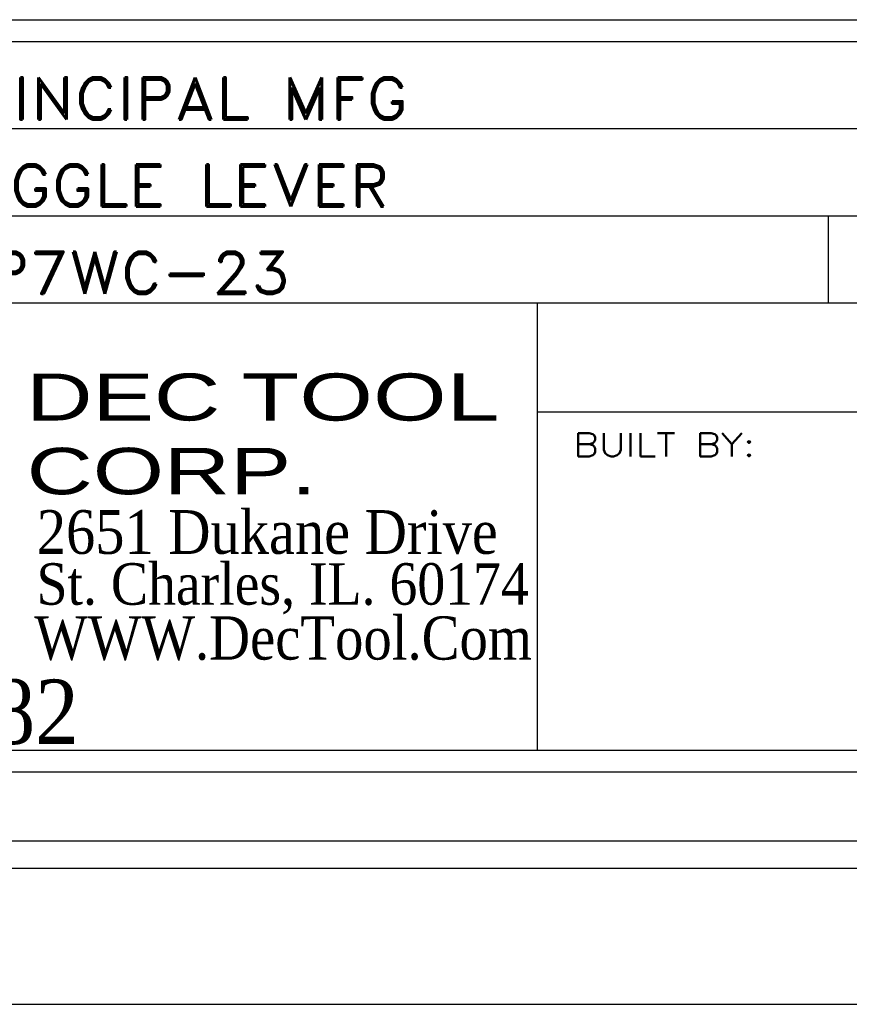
# Model space of a CAD drawing. Header units: inches. Extents: x 3 to 289, y 4 to 291.
# Tile 9 of 256: x 55.5 to 57.4, y 4.7 to 6.96. Entities that reach past the tile are written whole.
import ezdxf
from ezdxf.enums import TextEntityAlignment as Align

# ---------------------------------------------------------------- set-up
doc = ezdxf.new("R2010")
doc.units = ezdxf.units.IN
doc.header["$LTSCALE"] = 0.5
doc.header["$MEASUREMENT"] = 0
doc.layers.add('PLOTVIEW1', color=7, linetype='Continuous')
doc.layers.add('STR_INS', color=8, linetype='Continuous')
doc.styles.add('VERO3-RomanS', font='romans__.ttf')
doc.styles.add('VERO5-RomanD', font='romand__.ttf')
doc.styles.add('VERO6-Dutch801 Rm BT', font='dutchi.ttf')
doc.styles.add('VERO7-Vineta BT', font='vinet.ttf')

msp = doc.modelspace()

# ---------------------------------------------------------------- linework, layer by layer
at = {"layer": 'PLOTVIEW1', "color": 252, "linetype": 'Continuous'}
for p, q in [((54.5168, 6.7086, 0.0197), (61.2267, 6.7086, 0.0197)), ((54.5168, 6.5086, 0.0197), (61.2267, 6.5086, 0.0197)), ((57.3548, 6.3086, 0.0197), (57.3548, 6.5086, 0.0197)), ((54.5168, 6.3086, 0.0197), (61.2267, 6.3086, 0.0197)), ((56.6867, 5.2819, 0.0197), (56.6867, 6.3086, 0.0197)), ((56.6867, 6.0586, 0.0197), (61.2267, 6.0586, 0.0197))]:
    msp.add_line(p, q, dxfattribs=at)
at = {"layer": 'PLOTVIEW1', "color": 97, "linetype": 'Continuous'}
for p, q in [((3.6217, 5.0744), (61.1217, 5.0744)), ((3.6217, 5.0119), (61.1217, 5.0119)), ((3.6217, 4.6994), (61.1217, 4.6994))]:
    msp.add_line(p, q, dxfattribs=at)
at = {"layer": 'STR_INS', "color": 4, "linetype": 'Continuous'}
for p, q in [((54.6218, 6.9586), (61.1217, 6.9586)), ((54.6218, 6.9086), (61.1217, 6.9086)), ((61.1217, 5.2819), (54.6218, 5.2819)), ((61.1217, 5.2319), (54.6218, 5.2319))]:
    msp.add_line(p, q, dxfattribs=at)

# ---------------------------------------------------------------- texts
at = {"layer": 'PLOTVIEW1', "color": 7, "linetype": 'Continuous'}
for s, height, style, width, p, p2 in [('PRINCIPAL MFG', 0.096051, 'VERO5-RomanD', 0.999964, (55.2965, 6.7299, 0.0197), (56.3901, 6.7299, 0.0197)), ('TOGGLE LEVER', 0.096051, 'VERO5-RomanD', 1.00025, (55.2942, 6.5299, 0.0197), (56.347, 6.5299, 0.0197)), ('LP7WC-23', 0.09605, 'VERO5-RomanD', 0.999777, (55.3529, 6.3299, 0.0197), (56.1199, 6.3299, 0.0197)), ('DEC', 0.10777, 'VERO7-Vineta BT', 0.884295, (55.5128, 6.0389, 0.0197), (55.9585, 6.0389, 0.0197)), ('TOOL', 0.10802, 'VERO7-Vineta BT', 0.883634, (56.0071, 6.0388, 0.0197), (56.5993, 6.0388, 0.0197)), ('BUILT BY:', 0.05365, 'VERO3-RomanS', 1.000627, (56.7689, 5.9566, 0.0197), (57.1865, 5.9566, 0.0197)), ('CORP.', 0.10661, 'VERO7-Vineta BT', 0.884162, (55.5141, 5.8696, 0.0197), (56.1795, 5.8696, 0.0197)), ('2651 Dukane Drive', 0.100261, 'VERO6-Dutch801 Rm BT', 0.932581, (55.5373, 5.733, 0.0197), (56.5957, 5.733, 0.0197)), ('St. Charles, IL. 60174', 0.095252, 'VERO6-Dutch801 Rm BT', 0.932502, (55.5367, 5.6163, 0.0197), (56.6668, 5.6163, 0.0197)), ('WWW.DecTool.Com', 0.099179, 'VERO6-Dutch801 Rm BT', 0.931694, (55.5318, 5.4904, 0.0197), (56.6741, 5.4904, 0.0197)), ('SINCE 1982', 0.14781, 'VERO6-Dutch801 Rm BT', 0.932991, (54.6028, 5.2968, 0.0197), (55.6338, 5.2968, 0.0197))]:
    msp.add_text(s, height=height, dxfattribs=dict(at, style=style, width=width)).set_placement(p, p2, align=Align.FIT)

doc.saveas('drawing.dxf')
